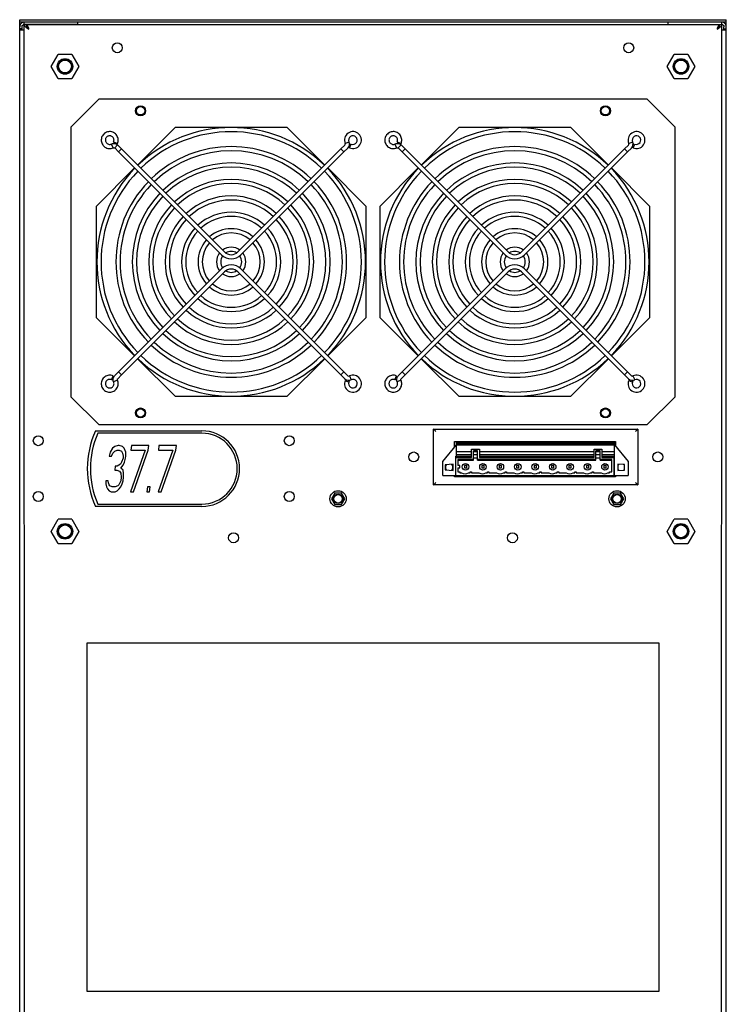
# Model space of a CAD drawing. Header units: inches. Extents: x 0 to 106, y 0 to 69.
# Tile 5 of 6: x 64 to 75, y 34 to 50. Entities that reach past the tile are written whole.
import ezdxf

# ---------------------------------------------------------------- set-up
doc = ezdxf.new("R2010")
doc.units = ezdxf.units.IN
doc.header["$LTSCALE"] = 5.84375
doc.header["$MEASUREMENT"] = 0
doc.layers.get('0').update_dxf_attribs({"linetype": 'CONTINUOUS'})

msp = doc.modelspace()

# ---------------------------------------------------------------- linework, layer by layer
at = {"color": 7, "linetype": 'Continuous'}
for p, q in [((63.5183, 17.877), (63.5183, 50.4806)), ((63.5183, 50.4806), (75.4868, 50.4806)), ((75.4868, 50.4413), (63.5183, 50.4413)), ((63.5198, 50.3776), (63.5183, 50.3623)), ((63.5243, 50.3923), (63.5198, 50.3776)), ((63.5315, 50.4059), (63.5243, 50.3923)), ((63.5971, 17.8377), (63.5968, 50.4411)), ((64.5026, 50.4018), (63.5968, 50.4018)), ((63.5971, 50.3969), (63.6364, 50.3969)), ((63.6378, 50.3837), (63.6364, 50.3969)), ((63.6427, 50.3952), (63.6379, 50.3967)), ((63.6379, 50.3967), (75.3673, 50.3967)), ((63.6474, 50.3907), (63.6427, 50.3952)), ((64.5026, 50.3967), (64.5026, 50.4411)), ((74.5026, 50.3967), (74.5026, 50.4411)), ((74.5026, 50.4018), (75.4084, 50.4018)), ((75.3687, 50.3969), (75.4081, 50.3969)), ((75.4081, 17.8377), (75.4083, 50.4411)), ((75.4239, 50.4395), (75.4087, 50.4411)), ((75.4386, 50.4349), (75.4239, 50.4395)), ((75.4522, 50.4276), (75.4386, 50.4349)), ((75.4868, 17.877), (75.4868, 50.4806)), ((63.5577, 50.3259), (63.5183, 50.3259)), ((63.5971, 50.3032), (63.5183, 50.3032)), ((63.5577, 50.3032), (63.5577, 50.3623)), ((63.6364, 50.3443), (63.6554, 50.3311)), ((63.6561, 50.3443), (63.6481, 50.3573)), ((63.6554, 50.3311), (63.6758, 50.318)), ((75.3341, 50.3334), (75.3294, 50.318)), ((75.4868, 50.3032), (75.4081, 50.3032)), ((75.4475, 50.3032), (75.4475, 50.3623)), ((75.4475, 50.3259), (75.4868, 50.3259)), ((64.0497, 49.6881), (64.1679, 49.8928)), ((64.4042, 49.8928), (64.1679, 49.8928)), ((64.4042, 49.8928), (64.5224, 49.6881)), ((74.4827, 49.6881), (74.6009, 49.8928)), ((74.8373, 49.8928), (74.6009, 49.8928)), ((74.8373, 49.8928), (74.9555, 49.6881)), ((64.1679, 49.4833), (64.0497, 49.6881)), ((64.5224, 49.6881), (64.4042, 49.4833)), ((74.6009, 49.4833), (74.4827, 49.6881)), ((74.9555, 49.6881), (74.8373, 49.4833)), ((64.1679, 49.4833), (64.4042, 49.4833)), ((74.6009, 49.4833), (74.8373, 49.4833)), ((64.3845, 48.6617), (64.8569, 49.1342)), ((74.1483, 49.1342), (64.8569, 49.1342)), ((74.1483, 49.1342), (74.6207, 48.6617)), ((64.3845, 48.6617), (64.3845, 44.0948)), ((66.1561, 48.6594), (65.5156, 48.0189)), ((66.1561, 48.6594), (68.0459, 48.6594)), ((68.6864, 48.0189), (68.0459, 48.6594)), ((70.9593, 48.6594), (70.3187, 48.0189)), ((70.9593, 48.6594), (72.849, 48.6594)), ((73.4896, 48.0189), (72.849, 48.6594)), ((74.6207, 44.0948), (74.6207, 48.6617)), ((65.1017, 48.3101), (65.0716, 48.3742)), ((65.1095, 48.4113), (65.1741, 48.3822)), ((69.0312, 48.3831), (69.0958, 48.4123)), ((69.1039, 48.3101), (69.1323, 48.375)), ((69.9049, 48.3101), (69.8748, 48.3742)), ((69.9126, 48.4113), (69.9772, 48.3822)), ((73.8344, 48.3831), (73.899, 48.4123)), ((73.907, 48.3101), (73.9355, 48.375)), ((65.1281, 48.3076), (65.1772, 48.3587)), ((65.192, 48.2422), (65.1281, 48.3076)), ((65.2421, 48.2923), (65.1772, 48.3587)), ((65.2421, 48.2923), (65.192, 48.2422)), ((65.192, 48.2422), (66.9368, 46.4975)), ((65.2421, 48.2923), (66.9869, 46.5476)), ((67.2151, 46.5476), (68.9599, 48.2923)), ((67.2653, 46.4975), (69.01, 48.2422)), ((68.9599, 48.2923), (69.0257, 48.3568)), ((69.01, 48.2422), (68.9599, 48.2923)), ((69.01, 48.2422), (69.0758, 48.3067)), ((69.9312, 48.3076), (69.9803, 48.3587)), ((69.9952, 48.2422), (69.9312, 48.3076)), ((70.0453, 48.2923), (69.9803, 48.3587)), ((70.0453, 48.2923), (69.9952, 48.2422)), ((69.9952, 48.2422), (71.7399, 46.4975)), ((70.0453, 48.2923), (71.79, 46.5476)), ((72.0183, 46.5476), (73.763, 48.2923)), ((72.0684, 46.4975), (73.8131, 48.2422)), ((73.763, 48.2923), (73.8289, 48.3568)), ((73.8131, 48.2422), (73.763, 48.2923)), ((73.8131, 48.2422), (73.879, 48.3067)), ((65.4655, 47.9688), (64.8199, 47.3232)), ((69.3822, 47.3232), (68.7365, 47.9688)), ((70.2686, 47.9688), (69.623, 47.3232)), ((74.1853, 47.3232), (73.5397, 47.9688)), ((64.8199, 45.4334), (64.8199, 47.3232)), ((69.3822, 47.3232), (69.3822, 45.4334)), ((69.623, 45.4334), (69.623, 47.3232)), ((74.1853, 47.3232), (74.1853, 45.4334)), ((65.1919, 44.5144), (66.9367, 46.2592)), ((65.2421, 44.4643), (66.9868, 46.209)), ((67.2152, 46.209), (68.96, 44.4643)), ((67.2654, 46.2592), (69.0101, 44.5144)), ((69.9951, 44.5144), (71.7398, 46.2592)), ((70.0452, 44.4643), (71.7899, 46.209)), ((72.0184, 46.209), (73.7631, 44.4643)), ((72.0685, 46.2592), (73.8132, 44.5144)), ((64.8199, 45.4334), (65.4654, 44.7879)), ((68.7366, 44.7879), (69.3822, 45.4334)), ((69.623, 45.4334), (70.2685, 44.7879)), ((73.5398, 44.7879), (74.1853, 45.4334)), ((65.5155, 44.7378), (66.1561, 44.0971)), ((68.0459, 44.0971), (68.6865, 44.7378)), ((70.3186, 44.7378), (70.9593, 44.0971)), ((72.849, 44.0971), (73.4897, 44.7378)), ((65.0715, 44.3823), (65.0993, 44.4475)), ((65.1736, 44.3752), (65.1087, 44.3467)), ((65.1919, 44.5144), (65.1269, 44.448)), ((65.2421, 44.4643), (65.1782, 44.3991)), ((65.1919, 44.5144), (65.2421, 44.4643)), ((68.96, 44.4643), (69.0101, 44.5144)), ((68.96, 44.4643), (69.0258, 44.3999)), ((69.0101, 44.5144), (69.0759, 44.45)), ((69.0307, 44.372), (69.0956, 44.3436)), ((69.1025, 44.4458), (69.1317, 44.3813)), ((69.8747, 44.3823), (69.9025, 44.4475)), ((69.9768, 44.3752), (69.9119, 44.3467)), ((69.9951, 44.5144), (69.9301, 44.448)), ((70.0452, 44.4643), (69.9813, 44.3991)), ((69.9951, 44.5144), (70.0452, 44.4643)), ((73.7631, 44.4643), (73.8132, 44.5144)), ((73.7631, 44.4643), (73.829, 44.3999)), ((73.8132, 44.5144), (73.8791, 44.45)), ((73.8338, 44.372), (73.8987, 44.3436)), ((73.9056, 44.4458), (73.9348, 44.3813)), ((64.8569, 43.6224), (64.3845, 44.0948)), ((68.0459, 44.0971), (66.1561, 44.0971)), ((72.849, 44.0971), (70.9593, 44.0971)), ((74.6207, 44.0948), (74.1483, 43.6224)), ((64.8569, 43.6224), (74.1483, 43.6224)), ((70.5262, 42.6015), (70.5262, 43.5463)), ((70.5262, 43.5463), (73.9908, 43.5463)), ((73.9908, 43.5463), (73.9908, 42.6015)), ((64.8032, 43.5168), (66.603, 43.5168)), ((66.603, 43.4774), (64.8427, 43.4774)), ((70.5579, 43.5168), (70.5656, 43.507)), ((65.0921, 43.2205), (65.0511, 43.1535)), ((65.129, 43.254), (65.0921, 43.2205)), ((65.1885, 43.2707), (65.129, 43.254)), ((65.2049, 43.2707), (65.1885, 43.2707)), ((65.2603, 43.254), (65.2049, 43.2707)), ((65.289, 43.2205), (65.2603, 43.254)), ((65.3135, 43.1535), (65.289, 43.2205)), ((65.41, 43.2707), (65.3997, 43.187)), ((65.7052, 43.2707), (65.41, 43.2707)), ((65.695, 43.187), (65.7052, 43.2707)), ((65.8775, 43.2707), (65.8672, 43.187)), ((66.1728, 43.2707), (65.8775, 43.2707)), ((66.1625, 43.187), (66.1728, 43.2707)), ((70.6837, 42.9952), (70.916, 43.2786)), ((70.8845, 43.2402), (70.8845, 43.3377)), ((70.8845, 43.3377), (73.6128, 43.3377)), ((70.916, 43.0896), (70.916, 43.3219)), ((70.916, 43.3219), (73.5931, 43.3219)), ((70.916, 43.2983), (73.5931, 43.2983)), ((70.916, 43.2786), (73.5931, 43.2786)), ((71.1719, 43.0633), (71.1719, 43.2078)), ((71.1719, 43.2078), (71.3057, 43.2078)), ((71.3057, 43.2078), (71.3057, 43.0633)), ((73.2467, 43.0633), (73.2467, 43.2078)), ((73.2467, 43.2078), (73.3805, 43.2078)), ((73.3805, 43.2078), (73.3805, 43.0633)), ((73.5931, 42.7589), (73.5931, 43.3219)), ((73.5931, 43.2786), (73.8254, 42.9952)), ((73.6128, 43.3377), (73.6128, 43.2546)), ((65.0511, 43.1535), (65.0347, 43.0865)), ((65.0347, 43.0865), (65.0757, 43.0865)), ((65.0757, 43.0865), (65.0982, 43.1367)), ((65.0982, 43.1367), (65.127, 43.1702)), ((65.127, 43.1702), (65.17, 43.187)), ((65.17, 43.187), (65.2028, 43.187)), ((65.2028, 43.187), (65.2418, 43.1702)), ((65.2418, 43.1702), (65.2623, 43.1367)), ((65.2684, 43.053), (65.2438, 42.9859)), ((65.2623, 43.1367), (65.2725, 43.0865)), ((65.2725, 43.0865), (65.2684, 43.053)), ((65.293, 42.9859), (65.3094, 43.053)), ((65.3094, 43.053), (65.3135, 43.0866)), ((65.3135, 43.0866), (65.3135, 43.1535)), ((65.6457, 43.187), (65.3953, 42.4833)), ((65.3997, 43.187), (65.6457, 43.187)), ((65.4445, 42.4833), (65.695, 43.187)), ((66.1133, 43.187), (65.8628, 42.4833)), ((65.8672, 43.187), (66.1133, 43.187)), ((65.912, 42.4833), (66.1625, 43.187)), ((70.9042, 42.7589), (70.9042, 43.0896)), ((70.9042, 43.0896), (71.1719, 43.0896)), ((70.9042, 43.0633), (71.1719, 43.0633)), ((70.916, 43.1644), (71.1719, 43.1644)), ((70.916, 43.1172), (71.1719, 43.1172)), ((70.9396, 43.0333), (70.9396, 42.9282)), ((71.2034, 43.0333), (70.9396, 43.0333)), ((71.2034, 43.0227), (71.2034, 43.1802)), ((71.2742, 43.1802), (71.2034, 43.1802)), ((71.2034, 43.1644), (71.2742, 43.1644)), ((71.2034, 43.1172), (71.2742, 43.1172)), ((71.2742, 43.0559), (71.2034, 43.0559)), ((71.2742, 43.0227), (71.2742, 43.1802)), ((73.2782, 43.0333), (71.2742, 43.0333)), ((71.3057, 43.1644), (73.2467, 43.1644)), ((71.3057, 43.1172), (73.2467, 43.1172)), ((71.3057, 43.0896), (73.2467, 43.0896)), ((71.3057, 43.0633), (73.2467, 43.0633)), ((73.2782, 43.0227), (73.2782, 43.1802)), ((73.349, 43.1802), (73.2782, 43.1802)), ((73.2782, 43.1644), (73.349, 43.1644)), ((73.2782, 43.1172), (73.349, 43.1172)), ((73.349, 43.0559), (73.2782, 43.0559)), ((73.349, 43.0227), (73.349, 43.1802)), ((73.5459, 43.0333), (73.349, 43.0333)), ((73.3805, 43.1644), (73.5931, 43.1644)), ((73.3805, 43.1172), (73.5931, 43.1172)), ((73.3805, 43.0896), (73.5892, 43.0896)), ((73.3805, 43.0633), (73.5892, 43.0633)), ((73.5459, 42.8219), (73.5459, 43.0333)), ((73.5892, 42.7589), (73.5892, 43.0896)), ((73.5892, 43.0424), (73.5931, 43.0424)), ((73.5892, 43.0267), (73.5931, 43.0267)), ((65.1371, 42.9189), (65.1289, 42.8519)), ((65.1699, 42.9189), (65.1371, 42.9189)), ((65.2233, 42.9524), (65.1699, 42.9189)), ((65.2438, 42.9859), (65.2233, 42.9524)), ((65.2314, 42.8854), (65.2704, 42.9357)), ((65.2683, 42.8519), (65.2314, 42.8854)), ((65.2704, 42.9357), (65.293, 42.9859)), ((70.6837, 42.7589), (70.6837, 42.9952)), ((70.8589, 42.9549), (70.725, 42.9432)), ((70.725, 42.9432), (70.725, 42.8542)), ((70.8589, 42.8425), (70.8589, 42.9549)), ((70.9396, 43.0227), (71.2034, 43.0227)), ((70.9711, 42.9282), (70.9396, 42.9282)), ((70.9396, 42.8889), (70.9396, 42.8219)), ((70.9396, 42.8889), (70.9711, 42.8889)), ((70.9711, 42.8889), (70.9711, 42.9282)), ((71.0498, 42.9282), (71.0498, 42.8889)), ((71.0892, 42.9282), (71.0498, 42.9282)), ((71.0498, 42.8889), (71.0892, 42.8889)), ((71.0892, 42.8889), (71.0892, 42.9282)), ((71.2742, 43.0227), (73.2782, 43.0227)), ((71.3451, 42.9282), (71.3451, 42.8889)), ((71.3845, 42.9282), (71.3451, 42.9282)), ((71.3451, 42.8889), (71.3845, 42.8889)), ((71.3845, 42.8889), (71.3845, 42.9282)), ((71.6404, 42.9282), (71.6404, 42.8889)), ((71.6798, 42.9282), (71.6404, 42.9282)), ((71.6404, 42.8889), (71.6798, 42.8889)), ((71.6798, 42.8889), (71.6798, 42.9282)), ((71.9357, 42.9282), (71.9357, 42.8889)), ((71.975, 42.9282), (71.9357, 42.9282)), ((71.9357, 42.8889), (71.975, 42.8889)), ((71.975, 42.8889), (71.975, 42.9282)), ((72.2309, 42.9282), (72.2309, 42.8889)), ((72.2703, 42.9282), (72.2309, 42.9282)), ((72.2309, 42.8889), (72.2703, 42.8889)), ((72.2703, 42.8889), (72.2703, 42.9282)), ((72.5262, 42.9282), (72.5262, 42.8889)), ((72.5656, 42.9282), (72.5262, 42.9282)), ((72.5262, 42.8889), (72.5656, 42.8889)), ((72.5656, 42.8889), (72.5656, 42.9282)), ((72.8215, 42.9282), (72.8215, 42.8889)), ((72.8609, 42.9282), (72.8215, 42.9282)), ((72.8215, 42.8889), (72.8609, 42.8889)), ((72.8609, 42.8889), (72.8609, 42.9282)), ((73.1168, 42.9282), (73.1168, 42.8889)), ((73.1561, 42.9282), (73.1168, 42.9282)), ((73.1168, 42.8889), (73.1561, 42.8889)), ((73.1561, 42.8889), (73.1561, 42.9282)), ((73.349, 43.0227), (73.5459, 43.0227)), ((73.412, 42.9282), (73.412, 42.8889)), ((73.4514, 42.9282), (73.412, 42.9282)), ((73.412, 42.8889), (73.4514, 42.8889)), ((73.4514, 42.8889), (73.4514, 42.9282)), ((73.6502, 42.9549), (73.6502, 42.8425)), ((73.7605, 42.9452), (73.6502, 42.9549)), ((73.7605, 42.8522), (73.7605, 42.9452)), ((73.8254, 42.9952), (73.8254, 42.7589)), ((65.1289, 42.8519), (65.1617, 42.8519)), ((65.1617, 42.8519), (65.2089, 42.8352)), ((65.2089, 42.8352), (65.2293, 42.8017)), ((65.2293, 42.8017), (65.2375, 42.7346)), ((65.2375, 42.7346), (65.2293, 42.6676)), ((65.2785, 42.8017), (65.2683, 42.8519)), ((65.2703, 42.6676), (65.2785, 42.7348)), ((65.2785, 42.7348), (65.2785, 42.8017)), ((70.6837, 42.7589), (73.8254, 42.7589)), ((70.725, 42.8542), (70.8589, 42.8425)), ((70.8845, 42.7393), (70.8845, 42.7589)), ((73.6128, 42.7393), (70.8845, 42.7393)), ((70.9396, 42.8219), (70.9711, 42.8219)), ((70.9711, 42.8219), (70.9711, 42.8062)), ((70.9711, 42.8062), (71.0027, 42.8062)), ((71.1206, 42.8062), (71.1483, 42.8062)), ((71.1483, 42.8062), (71.1483, 42.8219)), ((71.1483, 42.8219), (71.1719, 42.8219)), ((71.1719, 42.8219), (71.1719, 42.8062)), ((71.1719, 42.8062), (71.298, 42.8062)), ((71.4158, 42.8062), (71.4435, 42.8062)), ((71.4435, 42.8062), (71.4435, 42.8219)), ((71.4435, 42.8219), (71.4672, 42.8219)), ((71.4672, 42.8219), (71.4672, 42.8062)), ((71.4672, 42.8062), (71.5933, 42.8062)), ((71.7111, 42.8062), (71.7388, 42.8062)), ((71.7388, 42.8062), (71.7388, 42.8219)), ((71.7388, 42.8219), (71.7624, 42.8219)), ((71.7624, 42.8219), (71.7624, 42.8062)), ((71.7624, 42.8062), (71.8885, 42.8062)), ((72.0064, 42.8062), (72.0341, 42.8062)), ((72.0341, 42.8062), (72.0341, 42.8219)), ((72.0341, 42.8219), (72.0577, 42.8219)), ((72.0577, 42.8219), (72.0577, 42.8062)), ((72.0577, 42.8062), (72.1838, 42.8062)), ((72.3017, 42.8062), (72.3294, 42.8062)), ((72.3294, 42.8062), (72.3294, 42.8219)), ((72.3294, 42.8219), (72.353, 42.8219)), ((72.353, 42.8219), (72.353, 42.8062)), ((72.353, 42.8062), (72.4791, 42.8062)), ((72.5969, 42.8062), (72.6246, 42.8062)), ((72.6246, 42.8062), (72.6246, 42.8219)), ((72.6246, 42.8219), (72.6483, 42.8219)), ((72.6483, 42.8219), (72.6483, 42.8062)), ((72.6483, 42.8062), (72.7744, 42.8062)), ((72.8922, 42.8062), (72.9199, 42.8062)), ((72.9199, 42.8062), (72.9199, 42.8219)), ((72.9199, 42.8219), (72.9435, 42.8219)), ((72.9435, 42.8219), (72.9435, 42.8062)), ((72.9435, 42.8062), (73.0696, 42.8062)), ((73.1875, 42.8062), (73.2152, 42.8062)), ((73.2152, 42.8062), (73.2152, 42.8219)), ((73.2152, 42.8219), (73.2388, 42.8219)), ((73.2388, 42.8219), (73.2388, 42.8062)), ((73.2388, 42.8062), (73.3649, 42.8062)), ((73.4828, 42.8062), (73.5105, 42.8062)), ((73.5105, 42.8062), (73.5105, 42.8219)), ((73.5105, 42.8219), (73.5459, 42.8219)), ((73.6128, 42.7589), (73.6128, 42.7393)), ((73.6502, 42.8425), (73.7605, 42.8522)), ((64.975, 42.6676), (64.9771, 42.6174)), ((65.016, 42.6676), (64.975, 42.6676)), ((64.9771, 42.6174), (64.9873, 42.5671)), ((64.9873, 42.5671), (65.0078, 42.5336)), ((65.0078, 42.5336), (65.0365, 42.5001)), ((65.0201, 42.6341), (65.016, 42.6676)), ((65.0324, 42.6006), (65.0201, 42.6341)), ((65.0468, 42.5839), (65.0324, 42.6006)), ((65.0857, 42.5671), (65.0468, 42.5839)), ((65.1349, 42.5671), (65.0857, 42.5671)), ((65.178, 42.5839), (65.1349, 42.5671)), ((65.1677, 42.5001), (65.2046, 42.5336)), ((65.1965, 42.6006), (65.178, 42.5839)), ((65.217, 42.6341), (65.1965, 42.6006)), ((65.2046, 42.5336), (65.2334, 42.5671)), ((65.2293, 42.6676), (65.217, 42.6341)), ((65.2334, 42.5671), (65.2559, 42.6174)), ((65.2559, 42.6174), (65.2703, 42.6676)), ((65.6845, 42.5671), (65.6742, 42.4833)), ((65.7255, 42.5671), (65.6845, 42.5671)), ((65.7152, 42.4833), (65.7255, 42.5671)), ((73.9908, 42.6015), (70.5262, 42.6015)), ((73.9591, 42.631), (73.9514, 42.6408)), ((65.0365, 42.5001), (65.0672, 42.4833)), ((65.0672, 42.4833), (65.1328, 42.4833)), ((65.1328, 42.4833), (65.1677, 42.5001)), ((65.3953, 42.4833), (65.4445, 42.4833)), ((65.6742, 42.4833), (65.7152, 42.4833)), ((65.8628, 42.4833), (65.912, 42.4833)), ((68.8552, 42.4637), (68.7984, 42.3652)), ((68.7984, 42.3652), (68.8552, 42.2668)), ((68.9689, 42.4637), (68.8552, 42.4637)), ((69.0257, 42.3652), (68.9689, 42.4637)), ((68.9689, 42.2668), (69.0257, 42.3652)), ((73.5796, 42.4637), (73.5228, 42.3652)), ((73.5228, 42.3652), (73.5796, 42.2668)), ((73.6933, 42.4637), (73.5796, 42.4637)), ((73.7501, 42.3652), (73.6933, 42.4637)), ((73.6933, 42.2668), (73.7501, 42.3652)), ((66.603, 42.2373), (64.8032, 42.2373)), ((64.8427, 42.2767), (66.603, 42.2767)), ((68.8552, 42.2668), (68.9689, 42.2668)), ((73.5796, 42.2668), (73.6933, 42.2668)), ((64.0497, 41.8141), (64.1679, 42.0188)), ((64.4042, 42.0188), (64.1679, 42.0188)), ((64.4042, 42.0188), (64.5224, 41.8141)), ((74.4827, 41.8141), (74.6009, 42.0188)), ((74.8373, 42.0188), (74.6009, 42.0188)), ((74.8373, 42.0188), (74.9555, 41.8141)), ((64.1679, 41.6093), (64.0497, 41.8141)), ((64.5224, 41.8141), (64.4042, 41.6093)), ((74.6009, 41.6093), (74.4827, 41.8141)), ((74.9555, 41.8141), (74.8373, 41.6093)), ((64.1679, 41.6093), (64.4042, 41.6093)), ((74.6009, 41.6093), (74.8373, 41.6093)), ((64.6601, 34.0188), (64.6601, 39.9243)), ((64.6601, 39.9243), (74.3451, 39.9243)), ((74.3451, 39.9243), (74.3451, 34.0188)), ((74.3451, 34.0188), (64.6601, 34.0188))]:
    msp.add_line(p, q, dxfattribs=at)
for points in [[(63.5666, 50.4349), (63.5531, 50.4276), (63.5412, 50.4178), (63.5315, 50.4059)], [(63.5577, 50.3623), (63.559, 50.3724), (63.5629, 50.3819), (63.5691, 50.3901), (63.5772, 50.3964)], [(63.5964, 50.4411), (63.5812, 50.4395), (63.5666, 50.4349)], [(63.5772, 50.3964), (63.5866, 50.4004), (63.5968, 50.4018)], [(63.5971, 50.3969), (63.5998, 50.3837), (63.6076, 50.3706)], [(63.6076, 50.3706), (63.6201, 50.3574), (63.6364, 50.3443)], [(63.6379, 50.3967), (63.6377, 50.3967), (63.6374, 50.3967), (63.6372, 50.3967), (63.6369, 50.3967), (63.6367, 50.3966), (63.6364, 50.3966)], [(63.648, 50.3574), (63.6417, 50.3706), (63.6378, 50.3837)], [(63.6663, 50.3481), (63.6616, 50.3617), (63.6569, 50.3737), (63.6521, 50.3835), (63.6474, 50.3907)], [(75.3673, 50.3967), (75.3625, 50.3952), (75.3578, 50.3907), (75.353, 50.3835), (75.3483, 50.3737), (75.3436, 50.3617)], [(75.3687, 50.3969), (75.3674, 50.3837), (75.3635, 50.3706), (75.3572, 50.3574)], [(75.3687, 50.3966), (75.3685, 50.3966), (75.3682, 50.3967), (75.368, 50.3967), (75.3677, 50.3967), (75.3675, 50.3967), (75.3673, 50.3967)], [(75.3687, 50.3443), (75.385, 50.3574), (75.3975, 50.3706)], [(75.3975, 50.3706), (75.4054, 50.3837), (75.4081, 50.3969)], [(75.4084, 50.4018), (75.4185, 50.4004), (75.4279, 50.3964), (75.436, 50.3901), (75.4422, 50.382), (75.4461, 50.3725), (75.4475, 50.3623)], [(75.4809, 50.3923), (75.4737, 50.4058), (75.464, 50.4177), (75.4522, 50.4276)], [(75.4868, 50.3623), (75.4853, 50.3775), (75.4809, 50.3923)], [(63.6525, 50.3501), (63.6569, 50.3458), (63.6633, 50.3376), (63.6696, 50.3281)], [(63.6758, 50.318), (63.6656, 50.3311), (63.6561, 50.3443)], [(63.6758, 50.318), (63.6711, 50.3334), (63.6663, 50.3481)], [(75.3294, 50.318), (75.3358, 50.3285), (75.3423, 50.3381), (75.3485, 50.3461), (75.3527, 50.3501)], [(75.3294, 50.318), (75.3497, 50.3311), (75.3687, 50.3443)], [(75.3436, 50.3617), (75.3388, 50.3481), (75.3341, 50.3334)], [(75.3572, 50.3574), (75.349, 50.3443), (75.3395, 50.3311)], [(65.1741, 48.3822), (65.1804, 48.399), (65.1847, 48.4166), (65.1866, 48.4346), (65.1863, 48.4527), (65.1838, 48.4706), (65.179, 48.488), (65.172, 48.5047), (65.1631, 48.5204), (65.1522, 48.5348), (65.1396, 48.5478), (65.1254, 48.559), (65.11, 48.5684), (65.0935, 48.5758), (65.0762, 48.5811), (65.0584, 48.5842), (65.0404, 48.5849), (65.0224, 48.5835), (65.0047, 48.5797), (64.9876, 48.5738), (64.9714, 48.5658), (64.9563, 48.5558), (64.9426, 48.544), (64.9305, 48.5306), (64.9202, 48.5158), (64.9118, 48.4997)], [(69.9772, 48.3822), (69.9836, 48.399), (69.9878, 48.4166), (69.9898, 48.4346), (69.9895, 48.4527), (69.9869, 48.4706), (69.9821, 48.488), (69.9752, 48.5047), (69.9662, 48.5204), (69.9553, 48.5348), (69.9427, 48.5478), (69.9286, 48.559), (69.9132, 48.5684), (69.8967, 48.5758), (69.8794, 48.5811), (69.8616, 48.5842), (69.8435, 48.5849), (69.8255, 48.5835), (69.8078, 48.5797), (69.7908, 48.5738), (69.7746, 48.5658), (69.7595, 48.5558), (69.7458, 48.544), (69.7337, 48.5306), (69.7234, 48.5158), (69.715, 48.4997)], [(64.9118, 48.4997), (64.9055, 48.4827), (64.9014, 48.465), (64.8995, 48.447), (64.8999, 48.4289), (64.9026, 48.4109), (64.9076, 48.3935), (64.9146, 48.3769), (64.9238, 48.3612), (64.9348, 48.3469), (64.9475, 48.334), (64.9617, 48.3228), (64.9772, 48.3136), (64.9938, 48.3063), (65.0113, 48.3011), (65.0293, 48.2982), (65.0476, 48.2977), (65.0657, 48.2994), (65.0838, 48.3035), (65.1017, 48.3101)], [(64.9745, 48.4657), (64.9716, 48.4554), (64.9703, 48.4448), (64.9706, 48.4341), (64.9724, 48.4236), (64.9758, 48.4134), (64.9806, 48.4039), (64.9867, 48.3952), (64.994, 48.3874), (65.0024, 48.3808), (65.0117, 48.3756), (65.0215, 48.3717), (65.0317, 48.3693), (65.0421, 48.3684), (65.0525, 48.3691), (65.0625, 48.3711), (65.0716, 48.3742)], [(65.1095, 48.4113), (65.1131, 48.4213), (65.1153, 48.4317), (65.1159, 48.4424), (65.115, 48.453), (65.1125, 48.4634), (65.1085, 48.4733), (65.1031, 48.4825), (65.0965, 48.4908), (65.0887, 48.4981), (65.0799, 48.5041), (65.0703, 48.5088), (65.0602, 48.5121), (65.0497, 48.5138), (65.039, 48.514), (65.0285, 48.5126), (65.0182, 48.5097), (65.0085, 48.5054), (64.9995, 48.4996), (64.9914, 48.4926), (64.9845, 48.4845), (64.9788, 48.4755), (64.9745, 48.4657)], [(65.0716, 48.3742), (65.0812, 48.3783), (65.0916, 48.3813), (65.1027, 48.3832), (65.1139, 48.3838), (65.125, 48.383), (65.1361, 48.381), (65.1469, 48.3775), (65.1572, 48.3729), (65.1672, 48.3667), (65.1772, 48.3587)], [(69.715, 48.4997), (69.7087, 48.4827), (69.7045, 48.465), (69.7027, 48.447), (69.7031, 48.4289), (69.7058, 48.4109), (69.7107, 48.3935), (69.7178, 48.3769), (69.7269, 48.3612), (69.7379, 48.3469), (69.7506, 48.334), (69.7649, 48.3228), (69.7804, 48.3136), (69.797, 48.3063), (69.8145, 48.3011), (69.8325, 48.2982), (69.8507, 48.2977), (69.8689, 48.2994), (69.887, 48.3035), (69.9049, 48.3101)], [(69.7776, 48.4657), (69.7748, 48.4554), (69.7735, 48.4448), (69.7738, 48.4341), (69.7756, 48.4236), (69.7789, 48.4134), (69.7837, 48.4039), (69.7899, 48.3952), (69.7972, 48.3874), (69.8056, 48.3808), (69.8148, 48.3756), (69.8246, 48.3717), (69.8349, 48.3693), (69.8452, 48.3684), (69.8557, 48.3691), (69.8657, 48.3711), (69.8748, 48.3742)], [(69.9126, 48.4113), (69.9163, 48.4213), (69.9185, 48.4317), (69.9191, 48.4424), (69.9181, 48.453), (69.9156, 48.4634), (69.9117, 48.4733), (69.9063, 48.4825), (69.8996, 48.4908), (69.8918, 48.4981), (69.8831, 48.5041), (69.8735, 48.5088), (69.8633, 48.5121), (69.8528, 48.5138), (69.8422, 48.514), (69.8316, 48.5126), (69.8214, 48.5097), (69.8116, 48.5054), (69.8027, 48.4996), (69.7946, 48.4926), (69.7877, 48.4845), (69.782, 48.4755), (69.7776, 48.4657)], [(69.8748, 48.3742), (69.8843, 48.3783), (69.8947, 48.3813), (69.9058, 48.3832), (69.917, 48.3838), (69.9282, 48.383), (69.9392, 48.381), (69.95, 48.3775), (69.9603, 48.3729), (69.9704, 48.3667), (69.9803, 48.3587)], [(65.1017, 48.3101), (65.106, 48.3119), (65.1096, 48.3127), (65.1132, 48.3129), (65.1168, 48.3126), (65.1202, 48.3118), (65.1234, 48.3106), (65.1262, 48.3089), (65.1281, 48.3076)], [(69.9049, 48.3101), (69.9091, 48.3119), (69.9128, 48.3127), (69.9164, 48.3129), (69.9199, 48.3126), (69.9233, 48.3118), (69.9265, 48.3106), (69.9294, 48.3089), (69.9312, 48.3076)], [(65.0993, 44.4475), (65.0822, 44.4535), (65.0645, 44.4574), (65.0465, 44.4589), (65.0284, 44.4582), (65.0105, 44.4553), (64.9931, 44.45), (64.9765, 44.4427), (64.961, 44.4333), (64.9468, 44.422), (64.9341, 44.409), (64.9231, 44.3945), (64.9141, 44.3788), (64.9071, 44.362), (64.9023, 44.3445), (64.8997, 44.3266), (64.8995, 44.3084), (64.9015, 44.2904), (64.9057, 44.2728), (64.9122, 44.2558), (64.9207, 44.2398), (64.9312, 44.225), (64.9435, 44.2116), (64.9574, 44.1999), (64.9726, 44.19), (64.9889, 44.1822)], [(65.0715, 44.3823), (65.0615, 44.3857), (65.0511, 44.3877), (65.0405, 44.3881), (65.03, 44.387), (65.0197, 44.3843), (65.01, 44.3802), (65.0009, 44.3747), (64.9927, 44.368), (64.9856, 44.3601), (64.9797, 44.3513), (64.9751, 44.3417), (64.972, 44.3316), (64.9704, 44.3211), (64.9703, 44.3105), (64.9718, 44.3), (64.9748, 44.2898), (64.9792, 44.2802), (64.985, 44.2713), (64.992, 44.2633), (65.0001, 44.2564), (65.0091, 44.2508), (65.0188, 44.2466)], [(64.9889, 44.1822), (65.0061, 44.1764), (65.0239, 44.1729), (65.0419, 44.1716), (65.06, 44.1726), (65.0779, 44.1759), (65.0952, 44.1814), (65.1116, 44.189), (65.127, 44.1987), (65.141, 44.2102), (65.1535, 44.2234), (65.1642, 44.2381), (65.173, 44.2539), (65.1796, 44.2708), (65.1841, 44.2883), (65.1864, 44.3061), (65.1864, 44.3241), (65.1842, 44.3419), (65.1799, 44.359), (65.1736, 44.3752)], [(65.1087, 44.3467), (65.1042, 44.3602), (65.1018, 44.3736), (65.1014, 44.3871), (65.1029, 44.4006), (65.1063, 44.4136), (65.1115, 44.426), (65.1183, 44.4374), (65.1269, 44.448)], [(65.1736, 44.3752), (65.1729, 44.3776), (65.1723, 44.3806), (65.1722, 44.3839), (65.1725, 44.3872), (65.1733, 44.3905), (65.1745, 44.3937), (65.1763, 44.3966), (65.1782, 44.3991)], [(69.9025, 44.4475), (69.8854, 44.4535), (69.8677, 44.4574), (69.8496, 44.4589), (69.8315, 44.4582), (69.8136, 44.4553), (69.7963, 44.45), (69.7797, 44.4427), (69.7641, 44.4333), (69.7499, 44.422), (69.7372, 44.409), (69.7263, 44.3945), (69.7172, 44.3788), (69.7103, 44.362), (69.7055, 44.3445), (69.7029, 44.3266), (69.7026, 44.3084), (69.7046, 44.2904), (69.7089, 44.2728), (69.7153, 44.2558), (69.7239, 44.2398), (69.7344, 44.225), (69.7466, 44.2116), (69.7605, 44.1999), (69.7757, 44.19), (69.792, 44.1822)], [(69.8747, 44.3823), (69.8647, 44.3857), (69.8543, 44.3877), (69.8437, 44.3881), (69.8332, 44.387), (69.8229, 44.3843), (69.8131, 44.3802), (69.804, 44.3747), (69.7958, 44.368), (69.7887, 44.3601), (69.7828, 44.3513), (69.7783, 44.3417), (69.7752, 44.3316), (69.7735, 44.3211), (69.7735, 44.3105), (69.7749, 44.3), (69.7779, 44.2898), (69.7824, 44.2802), (69.7881, 44.2713), (69.7951, 44.2633), (69.8032, 44.2564), (69.8122, 44.2508), (69.8219, 44.2466)], [(69.792, 44.1822), (69.8092, 44.1764), (69.827, 44.1729), (69.8451, 44.1716), (69.8632, 44.1726), (69.881, 44.1759), (69.8983, 44.1814), (69.9148, 44.189), (69.9301, 44.1987), (69.9442, 44.2102), (69.9566, 44.2234), (69.9673, 44.2381), (69.9761, 44.2539), (69.9828, 44.2708), (69.9873, 44.2883), (69.9896, 44.3061), (69.9896, 44.3241), (69.9873, 44.3419), (69.9831, 44.359), (69.9768, 44.3752)], [(69.9119, 44.3467), (69.9074, 44.3602), (69.905, 44.3736), (69.9045, 44.3871), (69.906, 44.4006), (69.9094, 44.4136), (69.9146, 44.426), (69.9215, 44.4374), (69.9301, 44.448)], [(69.9768, 44.3752), (69.976, 44.3776), (69.9755, 44.3806), (69.9753, 44.3839), (69.9756, 44.3872), (69.9764, 44.3905), (69.9777, 44.3937), (69.9794, 44.3966), (69.9813, 44.3991)], [(65.0188, 44.2466), (65.029, 44.2438), (65.0395, 44.2425), (65.0501, 44.2428), (65.0606, 44.2446), (65.0706, 44.2479), (65.0801, 44.2526), (65.0888, 44.2587), (65.0966, 44.2659), (65.1032, 44.2742), (65.1085, 44.2834), (65.1124, 44.2933), (65.1149, 44.3037), (65.1158, 44.3145), (65.1152, 44.3253), (65.1128, 44.336), (65.1087, 44.3467)], [(69.8219, 44.2466), (69.8321, 44.2438), (69.8427, 44.2425), (69.8533, 44.2428), (69.8637, 44.2446), (69.8738, 44.2479), (69.8833, 44.2526), (69.892, 44.2587), (69.8997, 44.2659), (69.9063, 44.2742), (69.9116, 44.2834), (69.9156, 44.2933), (69.9181, 44.3037), (69.919, 44.3145), (69.9183, 44.3253), (69.9159, 44.336), (69.9119, 44.3467)], [(70.5459, 43.5348), (70.542, 43.5388), (70.538, 43.542), (70.5341, 43.5444), (70.5301, 43.5459), (70.5262, 43.5463)], [(70.5428, 43.5379), (70.5437, 43.5365), (70.5505, 43.5267), (70.5579, 43.5168)], [(70.5656, 43.507), (70.5616, 43.5131), (70.5577, 43.5191), (70.5538, 43.5248), (70.5498, 43.5301), (70.5459, 43.5348)], [(73.975, 43.5388), (73.9711, 43.5348), (73.9672, 43.5301), (73.9632, 43.5248), (73.9593, 43.5191), (73.9553, 43.5131), (73.9514, 43.507)], [(73.9514, 43.507), (73.9591, 43.5168), (73.9665, 43.5267), (73.9733, 43.5365), (73.9741, 43.5379)], [(73.9908, 43.5463), (73.9868, 43.5459), (73.9829, 43.5444), (73.979, 43.542), (73.975, 43.5388)], [(70.5262, 42.6015), (70.5301, 42.6019), (70.5341, 42.6034), (70.538, 42.6057), (70.542, 42.609)], [(70.542, 42.609), (70.5459, 42.613), (70.5498, 42.6177), (70.5538, 42.623), (70.5577, 42.6287), (70.5616, 42.6347), (70.5656, 42.6408)], [(70.5656, 42.6408), (70.5579, 42.631), (70.5505, 42.6211), (70.5437, 42.6113), (70.5428, 42.6099)], [(73.9514, 42.6408), (73.9553, 42.6347), (73.9593, 42.6287), (73.9632, 42.623), (73.9672, 42.6177), (73.9711, 42.613)], [(73.9741, 42.6099), (73.9733, 42.6113), (73.9665, 42.6211), (73.9591, 42.631)], [(73.9711, 42.613), (73.975, 42.609), (73.979, 42.6057), (73.9829, 42.6034), (73.9868, 42.6019), (73.9908, 42.6015)]]:
    msp.add_lwpolyline(points, dxfattribs=at)
for centre, radius in [((65.1719, 50.0054), 0.0846), ((73.8333, 50.0054), 0.0846), ((64.286, 49.6881), 0.1319), ((64.286, 49.6881), 0.1181), ((64.286, 49.6881), 0.1083), ((74.7191, 49.6881), 0.1319), ((74.7191, 49.6881), 0.1181), ((74.7191, 49.6881), 0.1083), ((65.5656, 48.9373), 0.0846), ((65.5656, 48.9373), 0.0787), ((65.5656, 48.9373), 0.0709), ((73.4396, 48.9373), 0.0846), ((73.4396, 48.9373), 0.0787), ((73.4396, 48.9373), 0.0709), ((65.5656, 43.8192), 0.0846), ((65.5656, 43.8192), 0.0787), ((65.5656, 43.8192), 0.0709), ((73.4396, 43.8192), 0.0846), ((73.4396, 43.8192), 0.0787), ((73.4396, 43.8192), 0.0709), ((63.8333, 43.3495), 0.0846), ((68.0853, 43.3495), 0.0846), ((70.1916, 43.0739), 0.0846), ((74.3254, 43.0739), 0.0846), ((71.0695, 42.9085), 0.0551), ((71.3648, 42.9085), 0.0551), ((71.6601, 42.9085), 0.0551), ((71.9553, 42.9085), 0.0551), ((72.2506, 42.9085), 0.0551), ((72.5459, 42.9085), 0.0551), ((72.8412, 42.9085), 0.0551), ((73.1364, 42.9085), 0.0551), ((73.4317, 42.9085), 0.0551), ((63.8333, 42.4046), 0.0846), ((68.0853, 42.4046), 0.0846), ((68.912, 42.3652), 0.1378), ((68.912, 42.3652), 0.0787), ((68.912, 42.3652), 0.0709), ((73.6364, 42.3652), 0.1378), ((73.6364, 42.3652), 0.0787), ((73.6364, 42.3652), 0.0709), ((64.286, 41.8141), 0.1319), ((64.286, 41.8141), 0.1181), ((64.286, 41.8141), 0.1083), ((74.7191, 41.8141), 0.1319), ((74.7191, 41.8141), 0.1181), ((74.7191, 41.8141), 0.1083), ((67.1404, 41.7058), 0.0846), ((71.8648, 41.7058), 0.0846)]:
    msp.add_circle(centre, radius, dxfattribs=at)
for centre, radius, start, end in [((67.101, 46.3783), 2.2756, 45.98271, 134.01729), ((67.101, 46.3783), 2.2047, 46.0143, 133.9857), ((69.1626, 48.4413), 0.1437, 245.86791, 203.87691), ((71.9042, 46.3783), 2.2756, 45.98271, 134.01729), ((71.9042, 46.3783), 2.2047, 46.0143, 133.9857), ((73.9658, 48.4413), 0.1437, 245.86791, 203.87691), ((65.042, 48.4373), 0.0846, 320.40151, 338.33028), ((69.0095, 48.3739), 0.0236, 313.48776, 22.82046), ((69.0095, 48.3739), 0.0945, 314.62192, 23.9546), ((69.1626, 48.4413), 0.0728, 245.42447, 203.43347), ((69.1679, 48.4373), 0.0846, 220.29496, 241.15673), ((69.8451, 48.4373), 0.0846, 320.40151, 338.33028), ((73.8126, 48.3739), 0.0236, 313.48776, 22.82046), ((73.8126, 48.3739), 0.0945, 314.62192, 23.9546), ((73.9658, 48.4413), 0.0728, 245.42447, 203.43347), ((73.9711, 48.4373), 0.0846, 220.29496, 241.15673), ((67.101, 46.3783), 1.9535, 46.14472, 133.85528), ((67.101, 46.3783), 1.8827, 46.1878, 133.8122), ((71.9042, 46.3783), 1.9535, 46.14472, 133.85528), ((71.9042, 46.3783), 1.8827, 46.1878, 133.8122), ((67.101, 46.3783), 1.6752, 46.33492, 133.66508), ((71.9042, 46.3783), 1.6752, 46.33492, 133.66508), ((67.101, 46.3783), 2.2756, 135.80193, 224.19483), ((67.101, 46.3783), 2.2047, 135.82771, 224.16894), ((67.101, 46.3783), 1.6043, 46.39389, 133.60611), ((67.101, 46.3783), 2.2047, 315.83106, 44.17229), ((67.101, 46.3783), 2.2756, 315.80517, 44.19807), ((71.9042, 46.3783), 2.2756, 135.80193, 224.19483), ((71.9042, 46.3783), 2.2047, 135.82771, 224.16894), ((71.9042, 46.3783), 1.6043, 46.39389, 133.60611), ((71.9042, 46.3783), 2.2047, 315.83106, 44.17229), ((71.9042, 46.3783), 2.2756, 315.80517, 44.19807), ((67.101, 46.3783), 1.9535, 135.93413, 224.06209), ((67.101, 46.3783), 1.3969, 46.60093, 133.39907), ((67.101, 46.3783), 1.326, 46.68649, 133.31351), ((67.101, 46.3783), 1.9535, 315.93791, 44.06587), ((71.9042, 46.3783), 1.9535, 135.93413, 224.06209), ((71.9042, 46.3783), 1.3969, 46.60093, 133.39907), ((71.9042, 46.3783), 1.326, 46.68649, 133.31351), ((71.9042, 46.3783), 1.9535, 315.93791, 44.06587), ((67.101, 46.3783), 1.8827, 135.96929, 224.02679), ((67.101, 46.3783), 1.6752, 136.08934, 223.90625), ((67.101, 46.3783), 1.6752, 316.09375, 43.91066), ((67.101, 46.3783), 1.8827, 315.97321, 44.03071), ((71.9042, 46.3783), 1.8827, 135.96929, 224.02679), ((71.9042, 46.3783), 1.6752, 136.08934, 223.90625), ((71.9042, 46.3783), 1.6752, 316.09375, 43.91066), ((71.9042, 46.3783), 1.8827, 315.97321, 44.03071), ((67.101, 46.3783), 1.6043, 136.13746, 223.85794), ((67.101, 46.3783), 1.1185, 46.99943, 133.00057), ((67.101, 46.3783), 1.0476, 47.13498, 132.86502), ((67.101, 46.3783), 1.6043, 316.14206, 43.86254), ((71.9042, 46.3783), 1.6043, 136.13746, 223.85794), ((71.9042, 46.3783), 1.1185, 46.99943, 133.00057), ((71.9042, 46.3783), 1.0476, 47.13498, 132.86502), ((71.9042, 46.3783), 1.6043, 316.14206, 43.86254), ((67.101, 46.3783), 1.3969, 136.30642, 223.6883), ((67.101, 46.3783), 1.326, 136.37624, 223.6182), ((67.101, 46.3783), 0.8402, 47.66335, 132.33665), ((67.101, 46.3783), 1.326, 316.3818, 43.62376), ((67.101, 46.3783), 1.3969, 316.3117, 43.69358), ((71.9042, 46.3783), 1.3969, 136.30642, 223.6883), ((71.9042, 46.3783), 1.326, 136.37624, 223.6182), ((71.9042, 46.3783), 0.8402, 47.66335, 132.33665), ((71.9042, 46.3783), 1.326, 316.3818, 43.62376), ((71.9042, 46.3783), 1.3969, 316.3117, 43.69358), ((67.101, 46.3783), 1.1185, 136.63152, 223.36188), ((67.101, 46.3783), 1.0476, 136.74189, 223.25107), ((67.101, 46.3783), 0.7693, 47.90912, 132.09088), ((67.101, 46.3783), 1.0476, 316.74893, 43.25811), ((67.101, 46.3783), 1.1185, 316.63812, 43.36848), ((71.9042, 46.3783), 1.1185, 136.63152, 223.36188), ((71.9042, 46.3783), 1.0476, 136.74189, 223.25107), ((71.9042, 46.3783), 0.7693, 47.90912, 132.09088), ((71.9042, 46.3783), 1.0476, 316.74893, 43.25811), ((71.9042, 46.3783), 1.1185, 316.63812, 43.36848), ((67.101, 46.3783), 0.8402, 137.17256, 222.81864), ((67.101, 46.3783), 0.7693, 137.37311, 222.61727), ((67.101, 46.3783), 0.5618, 48.98517, 131.01483), ((67.101, 46.3783), 0.4909, 49.56107, 130.43893), ((67.101, 46.3783), 0.7693, 317.38273, 42.62689), ((67.101, 46.3783), 0.8402, 317.18136, 42.82744), ((71.9042, 46.3783), 0.8402, 137.17256, 222.81864), ((71.9042, 46.3783), 0.7693, 137.37311, 222.61727), ((71.9042, 46.3783), 0.5618, 48.98517, 131.01483), ((71.9042, 46.3783), 0.4909, 49.56107, 130.43893), ((71.9042, 46.3783), 0.7693, 317.38273, 42.62689), ((71.9042, 46.3783), 0.8402, 317.18136, 42.82744), ((67.101, 46.3783), 0.5618, 138.2512, 221.73563), ((67.101, 46.3783), 0.4909, 138.72116, 221.26377), ((67.101, 46.3783), 0.4909, 318.73623, 41.27884), ((67.101, 46.3783), 0.5618, 318.26437, 41.7488), ((71.9042, 46.3783), 0.5618, 138.2512, 221.73563), ((71.9042, 46.3783), 0.4909, 138.72116, 221.26377), ((71.9042, 46.3783), 0.4909, 318.73623, 41.27884), ((71.9042, 46.3783), 0.5618, 318.26437, 41.7488), ((67.101, 46.3783), 0.248, 142.3806, 217.58936), ((67.101, 46.3783), 0.248, 54.05479, 125.94521), ((67.101, 46.6617), 0.1614, 225, 315), ((67.101, 46.3783), 0.1772, 58.65138, 121.34862), ((67.101, 46.3783), 0.248, 322.41064, 37.6194), ((71.9042, 46.3783), 0.248, 142.3806, 217.58936), ((71.9042, 46.3783), 0.248, 54.05479, 125.94521), ((71.9042, 46.6617), 0.1614, 225, 315), ((71.9042, 46.3783), 0.1772, 58.65138, 121.34862), ((71.9042, 46.3783), 0.248, 322.41064, 37.6194), ((67.101, 46.3783), 0.1772, 144.87936, 215.07886), ((67.101, 46.6617), 0.2323, 225, 315), ((67.101, 46.3783), 0.1772, 324.92114, 35.12064), ((71.9042, 46.3783), 0.1772, 144.87936, 215.07886), ((71.9042, 46.6617), 0.2323, 225, 315), ((71.9042, 46.3783), 0.1772, 324.92114, 35.12064), ((67.101, 46.0948), 0.2324, 45, 135), ((67.101, 46.0948), 0.1615, 45, 135), ((67.101, 46.3783), 0.1772, 238.60635, 301.39365), ((71.9042, 46.0948), 0.2324, 45, 135), ((71.9042, 46.0948), 0.1615, 45, 135), ((71.9042, 46.3783), 0.1772, 238.60635, 301.39365), ((67.101, 46.3783), 0.248, 234.02475, 305.97525), ((71.9042, 46.3783), 0.248, 234.02475, 305.97525), ((67.101, 46.3783), 0.5618, 228.972, 311.028), ((67.101, 46.3783), 0.4909, 229.546, 310.454), ((71.9042, 46.3783), 0.5618, 228.972, 311.028), ((71.9042, 46.3783), 0.4909, 229.546, 310.454), ((67.101, 46.3783), 0.8402, 227.65455, 312.34545), ((67.101, 46.3783), 0.7693, 227.8995, 312.1005), ((71.9042, 46.3783), 0.8402, 227.65455, 312.34545), ((71.9042, 46.3783), 0.7693, 227.8995, 312.1005), ((67.101, 46.3783), 1.1185, 226.99281, 313.00719), ((67.101, 46.3783), 1.0476, 227.12792, 312.87208), ((71.9042, 46.3783), 1.1185, 226.99281, 313.00719), ((71.9042, 46.3783), 1.0476, 227.12792, 312.87208), ((67.101, 46.3783), 1.3969, 226.59564, 313.40436), ((67.101, 46.3783), 1.326, 226.68092, 313.31908), ((71.9042, 46.3783), 1.3969, 226.59564, 313.40436), ((71.9042, 46.3783), 1.326, 226.68092, 313.31908), ((67.101, 46.3783), 1.6043, 226.38928, 313.61072), ((71.9042, 46.3783), 1.6043, 226.38928, 313.61072), ((67.101, 46.3783), 1.6752, 226.33051, 313.66949), ((71.9042, 46.3783), 1.6752, 226.33051, 313.66949), ((67.101, 46.3783), 1.9535, 226.14094, 313.85906), ((67.101, 46.3783), 1.8827, 226.18388, 313.81612), ((71.9042, 46.3783), 1.9535, 226.14094, 313.85906), ((71.9042, 46.3783), 1.8827, 226.18388, 313.81612), ((67.101, 46.3783), 2.2756, 225.97947, 314.02053), ((67.101, 46.3783), 2.2047, 226.01095, 313.98905), ((71.9042, 46.3783), 2.2756, 225.97947, 314.02053), ((71.9042, 46.3783), 2.2047, 226.01095, 313.98905), ((65.042, 44.3114), 0.0846, 44.16381, 67.28908), ((69.1627, 44.3154), 0.1437, 156.77946, 114.78846), ((69.0922, 44.4671), 0.0945, 225.37808, 294.71076), ((69.0922, 44.4671), 0.0236, 226.51224, 295.84492), ((69.1627, 44.3154), 0.0728, 157.2229, 115.2319), ((69.1679, 44.3114), 0.0846, 131.22033, 156.05275), ((69.8451, 44.3114), 0.0846, 44.16381, 67.28908), ((73.9659, 44.3154), 0.1437, 156.77946, 114.78846), ((73.8953, 44.4671), 0.0945, 225.37808, 294.71076), ((73.8953, 44.4671), 0.0236, 226.51224, 295.84492), ((73.9659, 44.3154), 0.0728, 157.2229, 115.2319), ((73.9711, 44.3114), 0.0846, 131.22033, 156.05275), ((66.1925, 42.877), 1.5295, 155.27424, 204.72576), ((66.1925, 42.877), 1.4773, 156.01992, 203.98008), ((66.603, 42.877), 0.6398, 270, 90), ((66.603, 42.877), 0.6004, 270, 90), ((70.792, 42.8987), 0.063, 132.05399, 227.95372), ((70.792, 42.8987), 0.063, 302.06681, 57.93561), ((73.7053, 42.8987), 0.063, 120.47305, 151.2269), ((73.7053, 42.8987), 0.063, 208.76749, 239.51535), ((73.7053, 42.8987), 0.063, 28.76749, 49.57329), ((73.7053, 42.8987), 0.063, 310.4173, 331.2269), ((71.0616, 42.9085), 0.1181, 240.07357, 299.92643), ((71.3569, 42.9085), 0.1181, 240.07357, 299.92643), ((71.6522, 42.9085), 0.1181, 240.07357, 299.92643), ((71.9475, 42.9085), 0.1181, 240.07357, 299.92643), ((72.2427, 42.9085), 0.1181, 240.07357, 299.92643), ((72.538, 42.9085), 0.1181, 240.07357, 299.92643), ((72.8333, 42.9085), 0.1181, 240.07357, 299.92643), ((73.1286, 42.9085), 0.1181, 240.07357, 299.92643), ((73.4238, 42.9085), 0.1181, 240.07357, 299.92643)]:
    msp.add_arc(centre, radius, start, end, dxfattribs=at)

doc.saveas('drawing.dxf')
